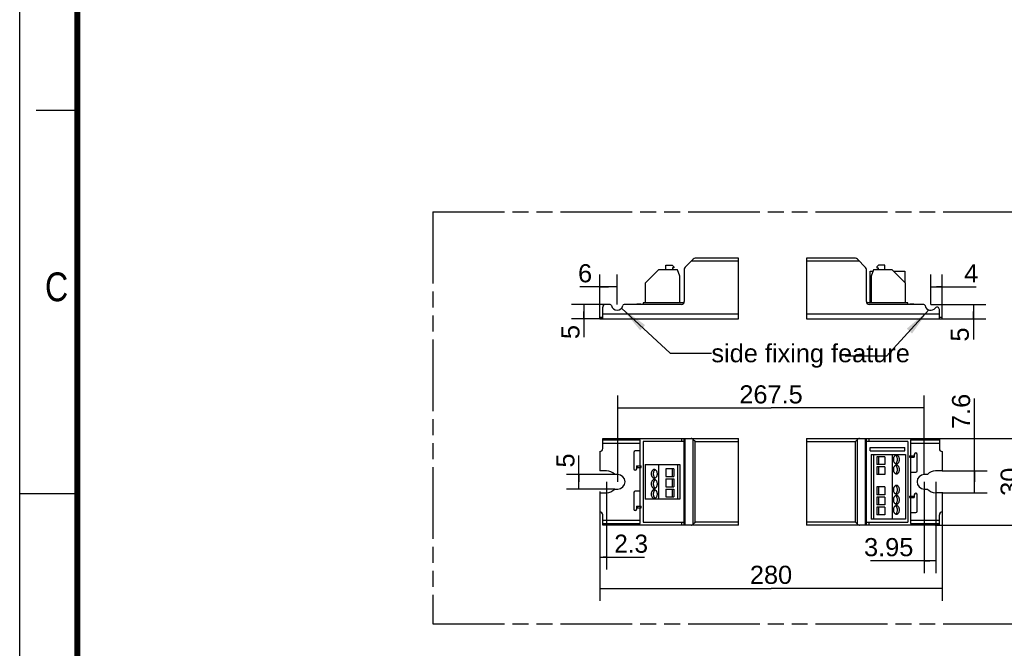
# Model space of a CAD drawing. Header units: millimetres. Extents: x 0 to 210, y 0 to 297.
# Tile 2 of 4: x 0 to 119, y 130 to 206. Entities that reach past the tile are written whole.
import ezdxf
from ezdxf.enums import TextEntityAlignment as Align

# ---------------------------------------------------------------- set-up
doc = ezdxf.new("R2010")
doc.units = ezdxf.units.MM
doc.header["$LTSCALE"] = 19.36
doc.linetypes.add('PHANTOM', pattern=[0.8, 0.45, -0.05, 0.1, -0.05, 0.1, -0.05])
doc.layers.get('0').update_dxf_attribs({"linetype": 'CONTINUOUS'})
for name, color, linetype in [('DEFAULT_3', 7, 'PHANTOM'), ('Z_DIM_2D', 7, 'CONTINUOUS'), ('Z_NOTICE', 7, 'CONTINUOUS')]:
    doc.layers.add(name, color=color, linetype=linetype)
doc.styles.get("Standard").update_dxf_attribs({"font": 'txt', "width": 0.7})
doc.styles.add('TEXTSTYLE_2', font='txt', dxfattribs={"width": 0.75})
doc.styles.add('TEXTSTYLE_3', font='helveticaneueltw1g-ltcn.otf')
doc.styles.add('TEXTSTYLE_4', font='tridonic-metric-print-light.otf')
doc.dimstyles.new('DIMSTYLE_1', dxfattribs={"dimtxt": 2.2, "dimasz": 3.5, "dimexe": 1.5, "dimexo": 0, "dimgap": 0.55, "dimtad": 1, "dimdec": 3, "dimlfac": 2.857143, "dimdsep": 46, "dimtxsty": 'TEXTSTYLE_3', "dimblk": '_FILLED', "dimblk1": '_FILLED', "dimblk2": '_FILLED', "dimcen": 0.09, "dimclrt": 5, "dimadec": 3, "dimazin": 2, "dimtp": 0.2, "dimtm": 0.2, "dimtfac": 1, "dimtdec": 3, "dimtofl": 0, "dimtmove": 0, "dimatfit": 3, "dimldrblk": '_FILLED', "dimfxl": 0, "dimtolj": 1, "dimarcsym": 0})
doc.dimstyles.new('DIMSTYLE_2', dxfattribs={"dimtxt": 2.2, "dimasz": 3.5, "dimexe": 1.5, "dimexo": 0, "dimgap": 0.55, "dimtad": 1, "dimdec": 3, "dimlfac": 2.857143, "dimdsep": 46, "dimtxsty": 'TEXTSTYLE_3', "dimblk": '_FILLED', "dimblk1": '_FILLED', "dimblk2": '_FILLED', "dimcen": 0.09, "dimclrt": 5, "dimadec": 3, "dimazin": 2, "dimtp": 0.1, "dimtm": 0.1, "dimtfac": 1, "dimtdec": 3, "dimtofl": 0, "dimtmove": 0, "dimatfit": 3, "dimldrblk": '_FILLED', "dimfxl": 0, "dimtolj": 1, "dimarcsym": 0})
doc.dimstyles.new('DIMSTYLE_3', dxfattribs={"dimtxt": 2.2, "dimasz": 3.5, "dimexe": 1.5, "dimexo": 0, "dimgap": 0.55, "dimtad": 1, "dimdec": 3, "dimlfac": 2.857143, "dimdsep": 46, "dimtxsty": 'TEXTSTYLE_3', "dimblk": '_FILLED', "dimblk1": '_FILLED', "dimblk2": '_FILLED', "dimcen": 0.09, "dimclrt": 5, "dimadec": 3, "dimazin": 2, "dimtp": 0.5, "dimtm": 0.5, "dimtfac": 1, "dimtdec": 3, "dimtofl": 0, "dimtmove": 0, "dimatfit": 3, "dimldrblk": '_FILLED', "dimfxl": 0, "dimtolj": 1, "dimarcsym": 0})
doc.dimstyles.new('DIMSTYLE_4', dxfattribs={"dimtxt": 2.2, "dimasz": 3.5, "dimexe": 1.5, "dimexo": 0, "dimgap": 0.55, "dimtad": 1, "dimdec": 1, "dimlfac": 2.857143, "dimdsep": 46, "dimtxsty": 'TEXTSTYLE_4', "dimblk": '_FILLED', "dimblk1": '_FILLED', "dimblk2": '_FILLED', "dimcen": 0.09, "dimclrt": 5, "dimadec": 1, "dimazin": 2, "dimtp": 0.1, "dimtm": 0.1, "dimtfac": 1, "dimtdec": 1, "dimtofl": 0, "dimtmove": 0, "dimatfit": 3, "dimldrblk": '_FILLED', "dimfxl": 0, "dimtolj": 1, "dimarcsym": 0})
doc.dimstyles.get("Standard").update_dxf_attribs({"dimtxt": 3.5, "dimasz": 3.5, "dimexe": 1.5, "dimexo": 0, "dimtad": 1, "dimdec": 1, "dimdsep": 46, "dimtxsty": 'Standard', "dimblk": '_FILLED', "dimblk1": '_FILLED', "dimblk2": '_FILLED', "dimcen": 0.09, "dimclrt": 5, "dimadec": 1, "dimazin": 2, "dimtol": 1, "dimtp": 0.1, "dimtm": 0.1, "dimtfac": 1, "dimtdec": 1, "dimtofl": 0, "dimtmove": 0, "dimatfit": 3, "dimldrblk": '_FILLED', "dimfxl": 0, "dimtolj": 1, "dimarcsym": 0})

# ---------------------------------------------------------------- blocks, each defined once
blk = doc.blocks.new('*D3')
at = {"layer": 'Z_DIM_2D', "color": 2, "linetype": 'Continuous', "transparency": 16777216}
for p, q in [((71.1, 171.45), (66.98, 171.45)), ((68.48, 171.45), (68.48, 170.57)), ((70.75, 169.7), (66.98, 169.7)), ((68.48, 169.7), (68.48, 170.57)), ((68.48, 170.57), (68.48, 167.47))]:
    blk.add_line(p, q, dxfattribs=at)
at = {"layer": 'Z_DIM_2D', "color": 5, "linetype": 'Continuous', "transparency": 16777216, "style": 'TEXTSTYLE_3'}
blk.add_text('5', height=2.2, rotation=90, dxfattribs=at).set_placement((67.93, 168.95), align=Align.RIGHT)
blk = doc.blocks.new('_FILLED')
at = {"color": 0, "linetype": 'ByBlock'}
blk.add_solid([(0, 0), (-1, 0.125), (-1, -0.125)], dxfattribs=at)
blk = doc.blocks.new('_NONE')
blk = doc.blocks.new('*D4')
at = {"layer": 'Z_DIM_2D', "color": 2, "linetype": 'Continuous', "transparency": 16777216}
for p, q in [((70.4, 169.87), (70.4, 175.08)), ((72.5, 171.45), (72.5, 175.08)), ((71.45, 173.58), (67.99, 173.58)), ((70.4, 173.58), (71.45, 173.58)), ((72.5, 173.58), (71.45, 173.58))]:
    blk.add_line(p, q, dxfattribs=at)
at = {"layer": 'Z_DIM_2D', "color": 5, "linetype": 'Continuous', "transparency": 16777216, "style": 'TEXTSTYLE_3'}
blk.add_text('6', height=2.2, dxfattribs=at).set_placement((69.47, 174.13), align=Align.RIGHT)
blk = doc.blocks.new('*D5')
at = {"layer": 'Z_DIM_2D', "color": 2, "linetype": 'Continuous', "transparency": 16777216}
for p, q in [((111.11, 155.17), (123.29, 155.17)), ((121.79, 155.17), (121.79, 149.92)), ((121.79, 144.67), (121.79, 149.92)), ((111.11, 144.67), (123.29, 144.67))]:
    blk.add_line(p, q, dxfattribs=at)
at = {"layer": 'Z_DIM_2D', "color": 5, "linetype": 'Continuous', "transparency": 16777216, "style": 'TEXTSTYLE_3'}
blk.add_text('30', height=2.2, rotation=90, dxfattribs=at).set_placement((121.24, 149.92), align=Align.CENTER)
blk = doc.blocks.new('*D6')
at = {"layer": 'Z_DIM_2D', "color": 2, "linetype": 'Continuous', "transparency": 16777216}
for p, q in [((115.89, 149.92), (115.89, 160.02)), ((111.96, 151.25), (117.39, 151.25)), ((115.89, 151.25), (115.89, 149.92)), ((115.89, 148.59), (115.89, 149.92)), ((111.96, 148.59), (117.39, 148.59))]:
    blk.add_line(p, q, dxfattribs=at)
at = {"layer": 'Z_DIM_2D', "color": 5, "linetype": 'Continuous', "transparency": 16777216, "style": 'TEXTSTYLE_3'}
blk.add_text('7.6', height=2.2, rotation=90, dxfattribs=at).set_placement((115.34, 156.33))
blk = doc.blocks.new('*D7')
at = {"layer": 'Z_DIM_2D', "color": 2, "linetype": 'Continuous', "transparency": 16777216}
for p, q in [((67.87, 149.92), (67.87, 153.12)), ((72.21, 150.79), (66.37, 150.79)), ((67.87, 150.79), (67.87, 149.92)), ((67.87, 149.04), (67.87, 149.92)), ((72.21, 149.04), (66.37, 149.04))]:
    blk.add_line(p, q, dxfattribs=at)
at = {"layer": 'Z_DIM_2D', "color": 5, "linetype": 'Continuous', "transparency": 16777216, "style": 'TEXTSTYLE_3'}
blk.add_text('5', height=2.2, rotation=90, dxfattribs=at).set_placement((67.32, 151.65))
blk = doc.blocks.new('*D8')
at = {"layer": 'Z_DIM_2D', "color": 2, "linetype": 'Continuous', "transparency": 16777216}
for p, q in [((72.59, 149.92), (72.59, 160.38)), ((109.77, 150.79), (109.77, 160.38)), ((72.59, 158.88), (91.18, 158.88)), ((109.77, 158.88), (91.18, 158.88))]:
    blk.add_line(p, q, dxfattribs=at)
at = {"layer": 'Z_DIM_2D', "color": 5, "linetype": 'Continuous', "transparency": 16777216, "style": 'TEXTSTYLE_3'}
blk.add_text('267.5', height=2.2, dxfattribs=at).set_placement((91.18, 159.43), align=Align.CENTER)
blk = doc.blocks.new('*D9')
at = {"layer": 'Z_DIM_2D', "color": 2, "linetype": 'Continuous', "transparency": 16777216}
for p, q in [((70.4, 148.75), (70.4, 135.48)), ((111.96, 148.66), (111.96, 135.48)), ((70.4, 136.98), (91.18, 136.98)), ((111.96, 136.98), (91.18, 136.98))]:
    blk.add_line(p, q, dxfattribs=at)
at = {"layer": 'Z_DIM_2D', "color": 5, "linetype": 'Continuous', "transparency": 16777216, "style": 'TEXTSTYLE_3'}
blk.add_text('280', height=2.2, dxfattribs=at).set_placement((91.18, 137.53), align=Align.CENTER)
blk = doc.blocks.new('*D10')
at = {"layer": 'Z_DIM_2D', "color": 2, "linetype": 'Continuous', "transparency": 16777216}
for p, q in [((109.77, 149.92), (109.77, 138.84)), ((111.16, 149.92), (111.16, 138.84)), ((110.46, 140.34), (103.27, 140.34)), ((109.77, 140.34), (110.46, 140.34)), ((111.16, 140.34), (110.46, 140.34))]:
    blk.add_line(p, q, dxfattribs=at)
at = {"layer": 'Z_DIM_2D', "color": 5, "linetype": 'Continuous', "transparency": 16777216, "style": 'TEXTSTYLE_3'}
blk.add_text('3.95', height=2.2, dxfattribs=at).set_placement((108.45, 140.89), align=Align.RIGHT)
blk = doc.blocks.new('*D11')
at = {"layer": 'Z_DIM_2D', "color": 2, "linetype": 'Continuous', "transparency": 16777216}
for p, q in [((110.56, 171.45), (110.56, 175.08)), ((111.96, 169.87), (111.96, 175.08)), ((110.56, 173.58), (111.26, 173.58)), ((111.96, 173.58), (111.26, 173.58)), ((111.26, 173.58), (116.09, 173.58))]:
    blk.add_line(p, q, dxfattribs=at)
at = {"layer": 'Z_DIM_2D', "color": 5, "linetype": 'Continuous', "transparency": 16777216, "style": 'TEXTSTYLE_3'}
blk.add_text('4', height=2.2, dxfattribs=at).set_placement((114.62, 174.13))
blk = doc.blocks.new('*D12')
at = {"layer": 'Z_DIM_2D', "color": 2, "linetype": 'Continuous', "transparency": 16777216}
for p, q in [((110.56, 171.45), (117.23, 171.45)), ((115.73, 171.45), (115.73, 170.57)), ((111.61, 169.7), (117.23, 169.7)), ((115.73, 169.7), (115.73, 170.57)), ((115.73, 170.57), (115.73, 167.18))]:
    blk.add_line(p, q, dxfattribs=at)
at = {"layer": 'Z_DIM_2D', "color": 5, "linetype": 'Continuous', "transparency": 16777216, "style": 'TEXTSTYLE_3'}
blk.add_text('5', height=2.2, rotation=90, dxfattribs=at).set_placement((115.18, 168.65), align=Align.RIGHT)
blk = doc.blocks.new('*D13')
at = {"layer": 'Z_DIM_2D', "color": 2, "linetype": 'Continuous', "transparency": 16777216}
for p, q in [((71.21, 149.92), (71.21, 139.26)), ((70.4, 146.24), (70.4, 139.26)), ((70.4, 140.76), (70.8, 140.76)), ((71.21, 140.76), (70.8, 140.76)), ((70.8, 140.76), (75.81, 140.76))]:
    blk.add_line(p, q, dxfattribs=at)
at = {"layer": 'Z_DIM_2D', "color": 5, "linetype": 'Continuous', "transparency": 16777216, "style": 'TEXTSTYLE_4'}
blk.add_text('2.3', height=2.2, dxfattribs=at).set_placement((72.16, 141.31))

msp = doc.modelspace()

# ---------------------------------------------------------------- linework, layer by layer
at = {"color": 2, "linetype": 'Continuous'}
for p, q in [((0, 0), (0, 297)), ((7, 195), (2, 195)), ((87.24669, 169.69642), (87.24669, 177.04642)), ((95.50062, 177.04642), (95.50062, 169.69642)), ((87.24669, 144.66996), (87.24669, 155.16996)), ((95.50062, 155.16996), (95.50062, 144.66996)), ((0, 148.5), (7, 148.5))]:
    msp.add_line(p, q, dxfattribs=at)
at = {"color": 7, "linetype": 'Continuous'}
for p, q in [((80.7576, 175.95893), (81.74258, 176.9439)), ((87.24669, 177.04642), (81.99007, 177.04642)), ((101.41958, 177.04642), (95.50062, 177.04642)), ((102.65534, 175.94111), (101.66887, 176.94209)), ((77.54009, 175.66392), (75.89509, 174.01892)), ((79.81509, 175.66392), (77.54009, 175.66392)), ((78.41509, 175.66392), (78.41509, 176.22392)), ((78.41509, 176.22392), (79.18509, 176.22392)), ((79.18509, 176.22392), (79.39509, 176.01392)), ((79.22009, 175.87392), (79.22009, 175.66392)), ((79.39509, 175.87392), (79.22009, 175.87392)), ((79.39509, 176.01392), (79.39509, 175.87392)), ((80.09509, 174.85892), (79.81509, 175.66392)), ((80.65509, 175.71144), (80.65509, 171.79642)), ((102.75606, 171.79642), (102.75606, 175.69544)), ((103.60901, 175.66392), (103.31606, 174.85892)), ((105.87106, 175.66392), (103.60901, 175.66392)), ((104.22606, 176.22392), (104.01606, 176.01392)), ((104.01606, 176.01392), (104.01606, 175.87392)), ((104.01606, 175.87392), (104.19106, 175.87392)), ((104.19106, 175.87392), (104.19106, 175.66392)), ((104.99606, 176.22392), (104.22606, 176.22392)), ((104.99606, 175.66392), (104.99606, 176.22392)), ((107.51606, 174.01892), (105.87106, 175.66392)), ((80.09509, 171.63892), (80.09509, 174.85892)), ((103.21106, 171.63892), (103.21106, 175.48892)), ((103.21106, 175.48892), (103.54532, 175.48892)), ((103.31606, 174.85892), (103.31606, 171.63892)), ((106.04606, 175.48892), (107.41106, 175.48892)), ((107.41106, 175.48892), (107.41106, 174.12392)), ((75.89509, 174.01892), (75.89509, 171.63892)), ((107.51606, 171.63892), (107.51606, 174.01892)), ((70.75009, 169.69642), (70.75009, 171.09642)), ((71.64277, 171.44642), (71.10009, 171.44642)), ((80.30509, 171.44642), (73.35741, 171.44642)), ((74.93299, 171.51642), (75.34263, 171.51642)), ((75.65009, 171.63892), (75.65009, 171.44642)), ((80.61765, 171.63892), (75.65009, 171.63892)), ((107.76106, 171.63892), (102.7935, 171.63892)), ((109.70356, 171.44642), (103.10606, 171.44642)), ((107.76106, 171.44642), (107.76106, 171.63892)), ((108.06892, 171.51642), (108.47856, 171.51642)), ((70.40009, 169.69642), (70.40009, 169.87142)), ((70.75009, 169.87142), (70.40009, 169.87142)), ((70.40009, 169.69642), (87.24669, 169.69642)), ((95.50062, 169.69642), (111.96106, 169.69642)), ((111.61186, 169.69642), (111.61186, 170.84092)), ((111.96106, 169.87142), (111.61186, 169.87142)), ((111.96106, 169.69642), (111.96106, 169.87142)), ((70.75009, 153.94496), (70.75009, 155.16996)), ((70.75009, 155.16996), (87.24669, 155.16996)), ((70.75009, 154.99496), (75.30049, 154.99496)), ((75.30049, 151.84496), (75.30049, 154.99496)), ((75.65009, 154.81996), (75.65009, 145.01996)), ((80.65509, 154.81996), (75.65009, 154.81996)), ((80.65509, 144.66996), (80.65509, 155.16996)), ((95.50062, 155.16996), (111.61186, 155.16996)), ((101.41958, 154.81996), (101.66887, 155.06925)), ((102.75606, 144.66996), (102.75606, 155.16996)), ((107.76106, 154.81996), (102.75606, 154.81996)), ((107.76106, 154.81996), (107.76106, 145.01996)), ((108.11106, 154.99496), (108.11106, 153.06996)), ((108.11106, 154.99496), (111.61186, 154.99496)), ((109.87536, 155.16996), (109.87536, 154.99496)), ((111.61186, 155.16996), (111.61186, 153.94496)), ((70.40009, 153.59496), (70.40009, 151.24996)), ((74.53009, 153.48996), (74.53009, 151.49496)), ((75.30049, 153.66496), (74.70509, 153.66496)), ((103.21106, 153.66496), (103.21106, 154.08496)), ((103.21106, 154.08496), (107.41106, 154.08496)), ((103.21106, 153.66496), (107.41106, 153.66496)), ((103.31606, 153.24496), (103.31606, 145.36996)), ((103.31606, 153.24496), (107.51606, 153.24496)), ((103.60901, 153.24496), (103.60901, 145.36996)), ((104.01606, 152.96496), (104.01606, 152.01996)), ((104.99606, 152.96496), (104.01606, 152.96496)), ((104.22606, 152.96496), (104.22606, 152.01996)), ((104.99606, 152.96496), (104.99606, 152.01996)), ((105.87106, 153.24496), (105.87106, 145.36996)), ((107.41106, 153.66496), (107.41106, 154.08496)), ((107.51606, 153.24496), (107.51606, 145.36996)), ((107.99892, 153.06996), (108.54856, 153.06996)), ((107.99892, 153.06996), (107.99892, 152.89496)), ((108.54856, 152.89496), (108.54856, 153.06996)), ((108.56606, 153.24496), (108.56606, 152.89496)), ((108.91606, 151.24996), (108.91606, 153.24496)), ((111.96106, 153.59496), (111.96106, 151.24996)), ((74.86299, 151.84496), (74.86299, 151.66996)), ((74.86299, 151.84496), (75.41263, 151.84496)), ((75.41263, 151.66996), (75.41263, 151.84496)), ((75.89509, 152.01996), (75.89509, 147.81996)), ((75.89509, 152.01996), (80.09509, 152.01996)), ((77.54009, 152.01996), (77.54009, 147.81996)), ((79.81509, 152.01996), (79.81509, 147.81996)), ((80.09509, 152.01996), (80.09509, 147.81996)), ((104.99606, 152.01996), (104.01606, 152.01996)), ((107.99892, 152.89496), (108.56606, 152.89496)), ((108.11146, 152.89496), (108.11146, 148.16996)), ((71.20509, 151.24996), (70.40009, 151.24996)), ((72.58759, 150.79496), (72.20673, 150.79496)), ((74.86299, 151.66996), (75.41263, 151.66996)), ((74.88009, 151.49496), (74.88009, 151.66996)), ((75.30049, 146.94496), (75.30049, 151.66996)), ((78.41509, 151.49496), (78.41509, 150.54996)), ((79.39509, 151.49496), (78.41509, 151.49496)), ((79.18509, 151.49496), (79.18509, 150.54996)), ((79.39509, 151.49496), (79.39509, 150.54996)), ((104.01606, 151.73996), (104.01606, 150.79496)), ((104.99606, 151.73996), (104.01606, 151.73996)), ((104.99606, 150.79496), (104.01606, 150.79496)), ((104.22606, 151.73996), (104.22606, 150.79496)), ((104.99606, 151.73996), (104.99606, 150.79496)), ((108.11146, 151.07496), (108.74106, 151.07496)), ((110.15442, 150.79496), (109.77356, 150.79496)), ((111.96106, 151.24996), (111.15606, 151.24996)), ((78.41509, 150.54996), (79.39509, 150.54996)), ((78.41509, 150.26996), (78.41509, 149.32496)), ((78.41509, 150.26996), (79.39509, 150.26996)), ((79.18509, 150.26996), (79.18509, 149.32496)), ((79.39509, 150.26996), (79.39509, 149.32496)), ((70.40009, 148.58996), (70.40009, 146.24497)), ((70.40009, 148.58996), (71.20509, 148.58996)), ((72.20673, 149.04496), (72.58759, 149.04496)), ((74.53009, 148.58996), (74.53009, 146.59496)), ((75.30049, 148.76496), (74.70509, 148.76496)), ((78.41509, 149.32496), (79.39509, 149.32496)), ((78.41509, 149.04496), (79.39509, 149.04496)), ((78.41509, 149.04496), (78.41509, 148.09996)), ((79.18509, 149.04496), (79.18509, 148.09996)), ((79.39509, 149.04496), (79.39509, 148.09996)), ((104.99606, 149.28996), (104.01606, 149.28996)), ((104.01606, 149.28996), (104.01606, 148.34496)), ((104.99606, 148.34496), (104.01606, 148.34496)), ((104.22606, 149.28996), (104.22606, 148.34496)), ((104.99606, 149.28996), (104.99606, 148.34496)), ((107.99892, 148.16996), (108.54856, 148.16996)), ((107.99892, 148.16996), (107.99892, 147.99496)), ((108.54856, 147.99496), (108.54856, 148.16996)), ((108.56606, 148.34496), (108.56606, 147.99496)), ((108.91606, 146.34996), (108.91606, 148.34496)), ((109.77356, 149.04496), (110.15442, 149.04496)), ((111.96106, 148.58996), (111.15606, 148.58996)), ((111.96106, 148.58996), (111.96106, 146.24496)), ((80.09509, 147.81996), (75.89509, 147.81996)), ((78.41509, 148.09996), (79.39509, 148.09996)), ((104.99606, 148.06496), (104.01606, 148.06496)), ((104.01606, 148.06496), (104.01606, 147.11996)), ((104.99606, 147.11996), (104.01606, 147.11996)), ((104.22606, 148.06496), (104.22606, 147.11996)), ((104.99606, 148.06496), (104.99606, 147.11996)), ((107.99892, 147.99496), (108.56606, 147.99496)), ((108.11146, 147.99496), (108.11146, 144.84496)), ((70.75009, 144.66996), (70.75009, 145.89497)), ((74.86299, 146.94496), (74.86299, 146.76996)), ((74.86299, 146.94496), (75.41263, 146.94496)), ((74.86299, 146.76996), (75.41263, 146.76996)), ((74.88009, 146.59496), (74.88009, 146.76996)), ((75.30049, 144.8527), (75.30049, 146.76996)), ((75.41263, 146.76996), (75.41263, 146.94496)), ((104.99606, 146.83996), (104.01606, 146.83996)), ((104.01606, 146.83996), (104.01606, 145.89496)), ((104.99606, 145.89496), (104.01606, 145.89496)), ((104.22606, 146.83996), (104.22606, 145.89496)), ((104.99606, 146.83996), (104.99606, 145.89496)), ((108.11146, 146.17496), (108.74106, 146.17496)), ((111.61186, 144.66996), (111.61186, 145.89497)), ((70.75009, 144.8527), (75.30049, 144.8527)), ((87.24669, 144.66996), (70.75009, 144.66996)), ((75.65009, 145.01996), (80.65509, 145.01996)), ((81.95251, 144.98257), (81.74258, 144.77248)), ((81.99007, 145.01996), (81.95251, 144.98257)), ((111.61186, 144.66996), (95.50062, 144.66996)), ((102.75606, 145.01996), (107.76106, 145.01996)), ((107.51606, 145.36996), (103.31606, 145.36996)), ((108.11146, 144.84496), (111.61186, 144.84496)), ((109.87536, 144.84496), (109.87536, 144.66996))]:
    msp.add_line(p, q, dxfattribs=at)
at = {"color": 9, "linetype": 'Continuous'}
for p, q in [((87.24669, 176.69642), (81.49509, 176.69642)), ((101.91098, 176.69642), (95.50062, 176.69642)), ((70.75009, 170.32642), (87.24669, 170.32642)), ((95.50062, 170.32642), (111.61186, 170.32642)), ((70.75009, 154.60996), (75.30049, 154.60996)), ((71.10009, 154.99496), (71.10009, 155.16996)), ((71.64277, 154.99496), (71.64277, 155.16996)), ((71.81423, 154.99496), (71.81423, 155.16996)), ((73.18595, 154.99496), (73.18595, 155.16996)), ((73.35741, 154.99496), (73.35741, 155.16996)), ((80.30509, 155.16996), (80.30509, 154.81996)), ((80.7576, 144.66996), (80.7576, 155.16996)), ((81.74258, 144.77248), (81.74258, 155.06745)), ((81.99007, 145.01996), (81.99007, 154.81996)), ((81.99007, 154.81996), (87.24669, 154.81996)), ((95.50062, 154.81996), (101.41958, 154.81996)), ((101.41958, 145.01996), (101.41958, 154.81996)), ((101.66887, 144.77068), (101.66887, 155.06925)), ((102.65534, 144.66996), (102.65534, 155.16996)), ((103.10606, 154.81996), (103.10606, 155.16996)), ((108.11106, 154.60996), (111.61186, 154.60996)), ((109.70356, 155.16996), (109.70356, 154.99496)), ((111.11167, 155.16996), (111.11167, 154.99496)), ((108.06892, 153.06996), (108.06892, 152.89496)), ((108.47856, 152.89496), (108.47856, 153.06996)), ((74.93299, 151.84496), (74.93299, 151.66996)), ((75.34263, 151.66996), (75.34263, 151.84496)), ((108.06892, 148.16996), (108.06892, 147.99496)), ((108.47856, 147.99496), (108.47856, 148.16996)), ((74.93299, 146.94496), (74.93299, 146.76996)), ((75.34263, 146.76996), (75.34263, 146.94496)), ((75.30049, 145.2377), (70.75009, 145.2377)), ((71.10009, 144.66996), (71.10009, 144.8527)), ((71.64277, 144.66996), (71.64277, 144.8527)), ((71.81423, 144.66996), (71.81423, 144.8527)), ((73.18595, 144.66996), (73.18595, 144.8527)), ((73.35741, 144.66996), (73.35741, 144.8527)), ((80.30509, 145.01996), (80.30509, 144.66996)), ((87.24669, 145.01996), (81.99007, 145.01996)), ((101.41958, 145.01996), (95.50062, 145.01996)), ((103.10606, 144.66996), (103.10606, 145.01996)), ((111.61186, 145.22996), (108.11146, 145.22996)), ((109.70356, 144.84496), (109.70356, 144.66996)), ((111.11167, 144.84496), (111.11167, 144.66996))]:
    msp.add_line(p, q, dxfattribs=at)
at = {"color": 7, "linetype": 'Continuous', "const_width": 0.7}
msp.add_lwpolyline([(7, 7), (7, 290)], dxfattribs=at)
at = {"color": 7, "linetype": 'Continuous'}
for points in [[(81.74258, 155.06745), (81.71958, 155.08861), (81.69428, 155.10776), (81.66664, 155.12505), (81.63673, 155.14002), (81.60459, 155.15242), (81.57024, 155.1618), (81.53375, 155.16758), (81.49509, 155.16996)], [(81.74258, 155.06745), (81.95251, 154.85735), (81.99007, 154.81996)], [(101.91098, 155.16996), (101.87343, 155.16766), (101.83788, 155.16201), (101.80433, 155.15283), (101.77285, 155.14067), (101.74351, 155.12594), (101.71636, 155.10893), (101.69149, 155.09008), (101.66887, 155.06925)], [(106.39618, 153.15746), (106.35436, 153.15409), (106.31357, 153.1443), (106.27357, 153.12797), (106.23511, 153.10547), (106.19868, 153.07697), (106.16472, 153.04293), (106.13369, 153.00367), (106.10594, 152.9598), (106.08187, 152.91176), (106.06171, 152.86025), (106.0458, 152.80585), (106.03425, 152.74929), (106.0273, 152.69124), (106.02495, 152.63246), (106.0273, 152.57369), (106.03425, 152.51564), (106.0458, 152.45908), (106.06171, 152.40468), (106.08187, 152.35316), (106.10594, 152.30513), (106.13369, 152.26126), (106.16472, 152.222), (106.19868, 152.18796), (106.23511, 152.15946), (106.27357, 152.13696), (106.31357, 152.12063), (106.35436, 152.11084), (106.39618, 152.10746)], [(106.35956, 153.0645), (106.32121, 153.09733), (106.28032, 153.12331), (106.27193, 153.12701)], [(106.32121, 152.1676), (106.35956, 152.20043), (106.39486, 152.2395), (106.42654, 152.28435), (106.45421, 152.33423), (106.47737, 152.3885), (106.4958, 152.4463), (106.5091, 152.50683), (106.51721, 152.56918), (106.51989, 152.63246), (106.51721, 152.69575), (106.5091, 152.7581), (106.4958, 152.81863), (106.47737, 152.87642), (106.45421, 152.9307), (106.42654, 152.98058), (106.39486, 153.02543), (106.35956, 153.0645)], [(106.39618, 152.10746), (106.438, 152.11084), (106.47878, 152.12063), (106.51878, 152.13696), (106.55725, 152.15946), (106.59367, 152.18796), (106.62764, 152.222), (106.65866, 152.26126), (106.68642, 152.30513), (106.71049, 152.35316), (106.73064, 152.40468), (106.74655, 152.45908), (106.7581, 152.51564), (106.76505, 152.57369), (106.76741, 152.63246), (106.76505, 152.69124), (106.7581, 152.74929), (106.74655, 152.80585), (106.73064, 152.86025), (106.71049, 152.91176), (106.68642, 152.9598), (106.65866, 153.00367), (106.62764, 153.04293), (106.59367, 153.07697), (106.55725, 153.10547), (106.51878, 153.12797), (106.47878, 153.1443), (106.438, 153.15409), (106.39618, 153.15746)], [(106.39618, 151.93246), (106.35436, 151.92909), (106.31357, 151.9193), (106.27357, 151.90297), (106.23511, 151.88047), (106.19868, 151.85197), (106.16472, 151.81793), (106.13369, 151.77867), (106.10594, 151.7348), (106.08187, 151.68676), (106.06171, 151.63525), (106.0458, 151.58085), (106.03425, 151.52429), (106.0273, 151.46624), (106.02495, 151.40746), (106.0273, 151.34869), (106.03425, 151.29064), (106.0458, 151.23408), (106.06171, 151.17968), (106.08187, 151.12816), (106.10594, 151.08013), (106.13369, 151.03626), (106.16472, 150.997), (106.19868, 150.96296), (106.23511, 150.93446), (106.27357, 150.91196), (106.31357, 150.89563), (106.35436, 150.88584), (106.39618, 150.88246)], [(106.27193, 152.13792), (106.28032, 152.14162), (106.32121, 152.1676)], [(106.35956, 151.8395), (106.32121, 151.87233), (106.28032, 151.89831), (106.27193, 151.90201)], [(106.32121, 150.9426), (106.35956, 150.97543), (106.39486, 151.0145), (106.42654, 151.05935), (106.45421, 151.10923), (106.47737, 151.1635), (106.4958, 151.2213), (106.5091, 151.28183), (106.51721, 151.34418), (106.51989, 151.40746), (106.51721, 151.47075), (106.5091, 151.5331), (106.4958, 151.59363), (106.47737, 151.65142), (106.45421, 151.7057), (106.42654, 151.75558), (106.39486, 151.80043), (106.35956, 151.8395)], [(106.39618, 150.88246), (106.438, 150.88584), (106.47878, 150.89563), (106.51878, 150.91196), (106.55725, 150.93446), (106.59367, 150.96296), (106.62764, 150.997), (106.65866, 151.03626), (106.68642, 151.08013), (106.71049, 151.12816), (106.73064, 151.17968), (106.74655, 151.23408), (106.7581, 151.29064), (106.76505, 151.34869), (106.76741, 151.40746), (106.76505, 151.46624), (106.7581, 151.52429), (106.74655, 151.58085), (106.73064, 151.63525), (106.71049, 151.68676), (106.68642, 151.7348), (106.65866, 151.77867), (106.62764, 151.81793), (106.59367, 151.85197), (106.55725, 151.88047), (106.51878, 151.90297), (106.47878, 151.9193), (106.438, 151.92909), (106.39618, 151.93246)], [(77.01497, 151.40746), (76.97315, 151.40409), (76.93236, 151.3943), (76.89237, 151.37797), (76.8539, 151.35547), (76.81748, 151.32697), (76.78351, 151.29293), (76.75249, 151.25367), (76.72473, 151.2098), (76.70066, 151.16176), (76.6805, 151.11025), (76.66459, 151.05585), (76.65305, 150.99929), (76.6461, 150.94124), (76.64374, 150.88246), (76.6461, 150.82369), (76.65305, 150.76564), (76.66459, 150.70908), (76.6805, 150.65468), (76.70066, 150.60316), (76.72473, 150.55513), (76.75249, 150.51126), (76.78351, 150.472), (76.81748, 150.43796), (76.8539, 150.40946), (76.89237, 150.38696), (76.93236, 150.37063), (76.97315, 150.36084), (77.01497, 150.35746)], [(77.08994, 151.34733), (77.05159, 151.3145), (77.01629, 151.27543), (76.98461, 151.23058), (76.95694, 151.1807), (76.93378, 151.12642), (76.91535, 151.06863), (76.90204, 151.0081), (76.89393, 150.94575), (76.89126, 150.88246), (76.89393, 150.81918), (76.90204, 150.75683), (76.91535, 150.6963), (76.93378, 150.6385), (76.95694, 150.58423), (76.98461, 150.53435), (77.01629, 150.4895), (77.05159, 150.45043)], [(77.01497, 150.35746), (77.05679, 150.36084), (77.09758, 150.37063), (77.13757, 150.38696), (77.17604, 150.40946), (77.21247, 150.43796), (77.24643, 150.472), (77.27746, 150.51126), (77.30521, 150.55513), (77.32928, 150.60316), (77.34944, 150.65468), (77.36535, 150.70908), (77.37689, 150.76564), (77.38385, 150.82369), (77.3862, 150.88246), (77.38385, 150.94124), (77.37689, 150.99929), (77.36535, 151.05585), (77.34944, 151.11025), (77.32928, 151.16176), (77.30521, 151.2098), (77.27746, 151.25367), (77.24643, 151.29293), (77.21247, 151.32697), (77.17604, 151.35547), (77.13757, 151.37797), (77.09758, 151.3943), (77.05679, 151.40409), (77.01497, 151.40746)], [(77.13922, 151.37701), (77.13083, 151.37331), (77.08994, 151.34733)], [(106.27193, 150.91292), (106.28032, 150.91662), (106.32121, 150.9426)], [(77.01497, 150.18246), (76.97315, 150.17909), (76.93236, 150.1693), (76.89237, 150.15297), (76.8539, 150.13047), (76.81748, 150.10197), (76.78351, 150.06793), (76.75249, 150.02867), (76.72473, 149.9848), (76.70066, 149.93676), (76.6805, 149.88525), (76.66459, 149.83085), (76.65305, 149.77429), (76.6461, 149.71624), (76.64374, 149.65746), (76.6461, 149.59869), (76.65305, 149.54064), (76.66459, 149.48408), (76.6805, 149.42968), (76.70066, 149.37816), (76.72473, 149.33013), (76.75249, 149.28626), (76.78351, 149.247), (76.81748, 149.21296), (76.8539, 149.18446), (76.89237, 149.16196), (76.93236, 149.14563), (76.97315, 149.13584), (77.01497, 149.13246)], [(77.08994, 150.12233), (77.05159, 150.0895), (77.01629, 150.05043), (76.98461, 150.00558), (76.95694, 149.9557), (76.93378, 149.90142), (76.91535, 149.84363), (76.90204, 149.7831), (76.89393, 149.72075), (76.89126, 149.65746), (76.89393, 149.59418), (76.90204, 149.53183), (76.91535, 149.4713), (76.93378, 149.4135), (76.95694, 149.35923), (76.98461, 149.30935), (77.01629, 149.2645), (77.05159, 149.22543)], [(77.01497, 149.13246), (77.05679, 149.13584), (77.09758, 149.14563), (77.13757, 149.16196), (77.17604, 149.18446), (77.21247, 149.21296), (77.24643, 149.247), (77.27746, 149.28626), (77.30521, 149.33013), (77.32928, 149.37816), (77.34944, 149.42968), (77.36535, 149.48408), (77.37689, 149.54064), (77.38385, 149.59869), (77.3862, 149.65746), (77.38385, 149.71624), (77.37689, 149.77429), (77.36535, 149.83085), (77.34944, 149.88525), (77.32928, 149.93676), (77.30521, 149.9848), (77.27746, 150.02867), (77.24643, 150.06793), (77.21247, 150.10197), (77.17604, 150.13047), (77.13757, 150.15297), (77.09758, 150.1693), (77.05679, 150.17909), (77.01497, 150.18246)], [(77.05159, 150.45043), (77.08994, 150.4176), (77.13083, 150.39162), (77.13922, 150.38792)], [(77.13922, 150.15201), (77.13083, 150.14831), (77.08994, 150.12233)], [(106.39618, 149.48246), (106.35436, 149.47909), (106.31357, 149.4693), (106.27357, 149.45297), (106.23511, 149.43047), (106.19868, 149.40197), (106.16472, 149.36793), (106.13369, 149.32867), (106.10594, 149.2848), (106.08187, 149.23676), (106.06171, 149.18525), (106.0458, 149.13085), (106.03425, 149.07429), (106.0273, 149.01624), (106.02495, 148.95746), (106.0273, 148.89869), (106.03425, 148.84064), (106.0458, 148.78408), (106.06171, 148.72968), (106.08187, 148.67816), (106.10594, 148.63013), (106.13369, 148.58626), (106.16472, 148.547), (106.19868, 148.51296), (106.23511, 148.48446), (106.27357, 148.46196), (106.31357, 148.44563), (106.35436, 148.43584), (106.39618, 148.43246)], [(106.35956, 149.3895), (106.32121, 149.42233), (106.28032, 149.44831), (106.27193, 149.45201)], [(106.32121, 148.4926), (106.35956, 148.52543), (106.39486, 148.5645), (106.42654, 148.60935), (106.45421, 148.65923), (106.47737, 148.7135), (106.4958, 148.7713), (106.5091, 148.83183), (106.51721, 148.89418), (106.51989, 148.95746), (106.51721, 149.02075), (106.5091, 149.0831), (106.4958, 149.14363), (106.47737, 149.20142), (106.45421, 149.2557), (106.42654, 149.30558), (106.39486, 149.35043), (106.35956, 149.3895)], [(106.39618, 148.43246), (106.438, 148.43584), (106.47878, 148.44563), (106.51878, 148.46196), (106.55725, 148.48446), (106.59367, 148.51296), (106.62764, 148.547), (106.65866, 148.58626), (106.68642, 148.63013), (106.71049, 148.67816), (106.73064, 148.72968), (106.74655, 148.78408), (106.7581, 148.84064), (106.76505, 148.89869), (106.76741, 148.95746), (106.76505, 149.01624), (106.7581, 149.07429), (106.74655, 149.13085), (106.73064, 149.18525), (106.71049, 149.23676), (106.68642, 149.2848), (106.65866, 149.32867), (106.62764, 149.36793), (106.59367, 149.40197), (106.55725, 149.43047), (106.51878, 149.45297), (106.47878, 149.4693), (106.438, 149.47909), (106.39618, 149.48246)], [(77.01497, 148.95746), (76.97315, 148.95409), (76.93236, 148.9443), (76.89237, 148.92797), (76.8539, 148.90547), (76.81748, 148.87697), (76.78351, 148.84293), (76.75249, 148.80367), (76.72473, 148.7598), (76.70066, 148.71176), (76.6805, 148.66025), (76.66459, 148.60585), (76.65305, 148.54929), (76.6461, 148.49124), (76.64374, 148.43246), (76.6461, 148.37369), (76.65305, 148.31564), (76.66459, 148.25908), (76.6805, 148.20468), (76.70066, 148.15316), (76.72473, 148.10513), (76.75249, 148.06126), (76.78351, 148.022), (76.81748, 147.98796), (76.8539, 147.95946), (76.89237, 147.93696), (76.93236, 147.92063), (76.97315, 147.91084), (77.01497, 147.90746)], [(77.08994, 148.89733), (77.05159, 148.8645), (77.01629, 148.82543), (76.98461, 148.78058), (76.95694, 148.7307), (76.93378, 148.67642), (76.91535, 148.61863), (76.90204, 148.5581), (76.89393, 148.49575), (76.89126, 148.43246), (76.89393, 148.36918), (76.90204, 148.30683), (76.91535, 148.2463), (76.93378, 148.1885), (76.95694, 148.13423), (76.98461, 148.08435), (77.01629, 148.0395), (77.05159, 148.00043)], [(77.01497, 147.90746), (77.05679, 147.91084), (77.09758, 147.92063), (77.13757, 147.93696), (77.17604, 147.95946), (77.21247, 147.98796), (77.24643, 148.022), (77.27746, 148.06126), (77.30521, 148.10513), (77.32928, 148.15316), (77.34944, 148.20468), (77.36535, 148.25908), (77.37689, 148.31564), (77.38385, 148.37369), (77.3862, 148.43246), (77.38385, 148.49124), (77.37689, 148.54929), (77.36535, 148.60585), (77.34944, 148.66025), (77.32928, 148.71176), (77.30521, 148.7598), (77.27746, 148.80367), (77.24643, 148.84293), (77.21247, 148.87697), (77.17604, 148.90547), (77.13757, 148.92797), (77.09758, 148.9443), (77.05679, 148.95409), (77.01497, 148.95746)], [(77.05159, 149.22543), (77.08994, 149.1926), (77.13083, 149.16662), (77.13922, 149.16292)], [(77.13922, 148.92701), (77.13083, 148.92331), (77.08994, 148.89733)], [(106.39618, 148.25746), (106.35436, 148.25409), (106.31357, 148.2443), (106.27357, 148.22797), (106.23511, 148.20547), (106.19868, 148.17697), (106.16472, 148.14293), (106.13369, 148.10367), (106.10594, 148.0598), (106.08187, 148.01176), (106.06171, 147.96025), (106.0458, 147.90585), (106.03425, 147.84929), (106.0273, 147.79124), (106.02495, 147.73246), (106.0273, 147.67369), (106.03425, 147.61564), (106.0458, 147.55908), (106.06171, 147.50468), (106.08187, 147.45316), (106.10594, 147.40513), (106.13369, 147.36126), (106.16472, 147.322), (106.19868, 147.28796), (106.23511, 147.25946), (106.27357, 147.23696), (106.31357, 147.22063), (106.35436, 147.21084), (106.39618, 147.20746)], [(106.27193, 148.46292), (106.28032, 148.46662), (106.32121, 148.4926)], [(106.35956, 148.1645), (106.32121, 148.19733), (106.28032, 148.22331), (106.27193, 148.22701)], [(106.39618, 147.20746), (106.438, 147.21084), (106.47878, 147.22063), (106.51878, 147.23696), (106.55725, 147.25946), (106.59367, 147.28796), (106.62764, 147.322), (106.65866, 147.36126), (106.68642, 147.40513), (106.71049, 147.45316), (106.73064, 147.50468), (106.74655, 147.55908), (106.7581, 147.61564), (106.76505, 147.67369), (106.76741, 147.73246), (106.76505, 147.79124), (106.7581, 147.84929), (106.74655, 147.90585), (106.73064, 147.96025), (106.71049, 148.01176), (106.68642, 148.0598), (106.65866, 148.10367), (106.62764, 148.14293), (106.59367, 148.17697), (106.55725, 148.20547), (106.51878, 148.22797), (106.47878, 148.2443), (106.438, 148.25409), (106.39618, 148.25746)], [(77.05159, 148.00043), (77.08994, 147.9676), (77.13083, 147.94162), (77.13922, 147.93792)], [(106.39618, 147.03246), (106.35436, 147.02909), (106.31357, 147.0193), (106.27357, 147.00297), (106.23511, 146.98047), (106.19868, 146.95197), (106.16472, 146.91793), (106.13369, 146.87867), (106.10594, 146.8348), (106.08187, 146.78676), (106.06171, 146.73525), (106.0458, 146.68085), (106.03425, 146.62429), (106.0273, 146.56624), (106.02495, 146.50746), (106.0273, 146.44869), (106.03425, 146.39064), (106.0458, 146.33408), (106.06171, 146.27968), (106.08187, 146.22816), (106.10594, 146.18013), (106.13369, 146.13626), (106.16472, 146.097), (106.19868, 146.06296), (106.23511, 146.03446), (106.27357, 146.01196), (106.31357, 145.99563), (106.35436, 145.98584), (106.39618, 145.98246)], [(106.27193, 147.23792), (106.28032, 147.24162), (106.32121, 147.2676)], [(106.35956, 146.9395), (106.32121, 146.97233), (106.28032, 146.99831), (106.27193, 147.00201)], [(106.32121, 147.2676), (106.35956, 147.30043), (106.39486, 147.3395), (106.42654, 147.38435), (106.45421, 147.43423), (106.47737, 147.4885), (106.4958, 147.5463), (106.5091, 147.60683), (106.51721, 147.66918), (106.51989, 147.73246), (106.51721, 147.79575), (106.5091, 147.8581), (106.4958, 147.91863), (106.47737, 147.97642), (106.45421, 148.0307), (106.42654, 148.08058), (106.39486, 148.12543), (106.35956, 148.1645)], [(106.39618, 145.98246), (106.438, 145.98584), (106.47878, 145.99563), (106.51878, 146.01196), (106.55725, 146.03446), (106.59367, 146.06296), (106.62764, 146.097), (106.65866, 146.13626), (106.68642, 146.18013), (106.71049, 146.22816), (106.73064, 146.27968), (106.74655, 146.33408), (106.7581, 146.39064), (106.76505, 146.44869), (106.76741, 146.50746), (106.76505, 146.56624), (106.7581, 146.62429), (106.74655, 146.68085), (106.73064, 146.73525), (106.71049, 146.78676), (106.68642, 146.8348), (106.65866, 146.87867), (106.62764, 146.91793), (106.59367, 146.95197), (106.55725, 146.98047), (106.51878, 147.00297), (106.47878, 147.0193), (106.438, 147.02909), (106.39618, 147.03246)], [(106.27193, 146.01292), (106.28032, 146.01662), (106.32121, 146.0426)], [(106.32121, 146.0426), (106.35956, 146.07543), (106.39486, 146.1145), (106.42654, 146.15935), (106.45421, 146.20923), (106.47737, 146.2635), (106.4958, 146.3213), (106.5091, 146.38183), (106.51721, 146.44418), (106.51989, 146.50746), (106.51721, 146.57075), (106.5091, 146.6331), (106.4958, 146.69363), (106.47737, 146.75142), (106.45421, 146.8057), (106.42654, 146.85558), (106.39486, 146.90043), (106.35956, 146.9395)], [(81.49509, 144.66996), (81.53375, 144.67234), (81.57024, 144.67813), (81.60459, 144.68751), (81.63673, 144.69991), (81.66664, 144.71488), (81.69428, 144.73217), (81.71958, 144.75132), (81.74258, 144.77248)], [(101.66887, 144.77068), (101.45752, 144.98219), (101.41958, 145.01996)], [(101.66887, 144.77068), (101.69149, 144.74985), (101.71636, 144.731), (101.74351, 144.71399), (101.77285, 144.69926), (101.80433, 144.6871), (101.83788, 144.67791), (101.87343, 144.67227), (101.91098, 144.66996)]]:
    msp.add_lwpolyline(points, dxfattribs=at)
for centre, radius, start, end in [((81.99007, 176.69642), 0.35, 90, 135), ((101.41958, 176.69642), 0.35, 44.5817901, 90), ((81.00509, 175.71144), 0.35, 135, 180), ((102.40606, 175.69544), 0.35, 0, 44.5817901), ((71.10009, 171.09642), 0.35, 90, 180), ((71.64277, 171.27142), 0.175, 11.536959, 90), ((72.50009, 171.44642), 0.7, 191.536959, 348.463041), ((73.35741, 171.27142), 0.175, 90, 168.463041), ((74.93299, 171.44642), 0.07, 90, 180), ((75.34263, 171.44642), 0.07, 0, 90), ((80.30509, 171.79642), 0.35, 270, 360), ((103.10606, 171.79642), 0.35, 180, 270), ((108.06892, 171.44642), 0.07, 90, 180), ((108.47856, 171.44642), 0.07, 0, 90), ((109.70356, 171.27142), 0.175, 10.9673929, 90), ((110.56106, 171.44642), 0.70019, 191.6763878, 321.8487092), ((111.33186, 170.84092), 0.28, 0, 141.8487092), ((70.40009, 153.94496), 0.35, 270, 360), ((74.70509, 153.48996), 0.175, 90, 180), ((108.74106, 153.24496), 0.175, 0, 180), ((111.96186, 153.94496), 0.35, 180, 269.8689192), ((71.20509, 149.91996), 1.33, 41.1395104, 90), ((72.58759, 149.91996), 0.875, 270, 90), ((74.70509, 151.49496), 0.175, 180, 360), ((108.74106, 151.24996), 0.175, 270, 360), ((109.77356, 149.91996), 0.875, 90, 270), ((111.15606, 149.91996), 1.33, 90, 138.8604896), ((71.20509, 149.91996), 1.33, 270, 318.8604896), ((74.70509, 148.58996), 0.175, 90, 180), ((108.74106, 148.34496), 0.175, 0, 180), ((111.15606, 149.91996), 1.33, 221.1395104, 270), ((70.40009, 145.89497), 0.35, 0, 90), ((74.70509, 146.59496), 0.175, 180, 360), ((108.74106, 146.34996), 0.175, 270, 360), ((111.96186, 145.89497), 0.35, 90.1310808, 180)]:
    msp.add_arc(centre, radius, start, end, dxfattribs=at)
at = {"layer": 'DEFAULT_3', "color": 7, "linetype": 'PHANTOM'}
for p, q in [((50.12864, 182.68), (50.12864, 132.68)), ((50.12864, 182.68), (150.12864, 182.68)), ((50.12864, 132.68), (150.12864, 132.68))]:
    msp.add_line(p, q, dxfattribs=at)

# ---------------------------------------------------------------- texts
at = {"color": 5, "linetype": 'Continuous', "style": 'TEXTSTYLE_2', "width": 0.833333}
msp.add_text('C', height=3.5, dxfattribs=at).set_placement((3.07017, 171.83363))
at = {"layer": 'Z_NOTICE', "color": 5, "linetype": 'Continuous', "style": 'TEXTSTYLE_3'}
msp.add_text('side fixing feature', height=2.2, dxfattribs=at).set_placement((83.94413, 164.42839))

# ---------------------------------------------------------------- dimensions: what is measured, and where the dimension line sits
at = {"layer": 'Z_DIM_2D', "color": 2, "linetype": 'Continuous'}
for base, p1, p2, dimstyle, picture, middle in [((72.50009, 173.58363), (70.40009, 169.87142), (72.50009, 171.44642), 'DIMSTYLE_2', '*D4', (68.73088, 173.58363)), ((109.77356, 158.87556), (72.58759, 149.91996), (109.77356, 150.79496), 'DIMSTYLE_3', '*D8', (91.18468, 158.87556)), ((71.20509, 140.76007), (70.40009, 146.24497), (71.20509, 149.91996), 'DIMSTYLE_4', '*D13', (73.94225, 140.76007)), ((111.15606, 140.34316), (109.77356, 149.91996), (111.15606, 149.91996), 'DIMSTYLE_2', '*D10', (105.85621, 140.34316)), ((111.96106, 136.9755), (70.40009, 148.75052), (111.96106, 148.66475), 'DIMSTYLE_3', '*D9', (91.18468, 136.9755))]:
    dim = msp.add_linear_dim(base=base, p1=p1, p2=p2, dimstyle=dimstyle, override={"dimblk1": 'NONE', "dimblk2": 'NONE', "dimsah": 1}, dxfattribs=at)
    dim.commit()
    dim.dimension.update_dxf_attribs({"geometry": picture, "text_midpoint": middle, "dimtype": 160})
for base, p1, p2, angle, dimstyle, picture, middle in [((110.56106, 173.58363), (111.96106, 169.87142), (110.56106, 171.44642), 180, 'DIMSTYLE_2', '*D11', (115.35128, 173.58363)), ((68.47824, 169.69642), (71.10009, 171.44642), (70.75009, 169.69642), 270, 'DIMSTYLE_2', '*D3', (68.47824, 168.21023)), ((115.73277, 171.44642), (111.61186, 169.69642), (110.56106, 171.44642), 90, 'DIMSTYLE_2', '*D12', (115.73277, 167.91445)), ((115.88874, 151.24996), (111.96106, 148.58996), (111.96106, 151.24996), 90, 'DIMSTYLE_1', '*D6', (115.88874, 158.17983)), ((121.79251, 144.66996), (111.11167, 155.16996), (111.11167, 144.66996), 270, 'DIMSTYLE_1', '*D5', (121.79251, 149.91586)), ((67.86726, 150.79496), (72.20673, 149.04496), (72.20673, 150.79496), 90, 'DIMSTYLE_2', '*D7', (67.86726, 152.38615))]:
    dim = msp.add_linear_dim(base=base, p1=p1, p2=p2, angle=angle, dimstyle=dimstyle, override={"dimblk1": 'NONE', "dimblk2": 'NONE', "dimsah": 1}, dxfattribs=at)
    dim.commit()
    dim.dimension.update_dxf_attribs({"geometry": picture, "text_midpoint": middle, "dimtype": 160})

# ---------------------------------------------------------------- leaders
at = {"layer": 'Z_NOTICE', "color": 2, "linetype": 'Continuous'}
for points in [[(73.03978, 171.00065), (78.94413, 165.52839), (83.94413, 165.52839)], [(110.33136, 170.78502), (105.1804, 165.16714), (100.1804, 165.16714)]]:
    msp.add_leader(points, dimstyle='Standard', override={"dimtad": 0}, dxfattribs=at)

doc.saveas('drawing.dxf')
